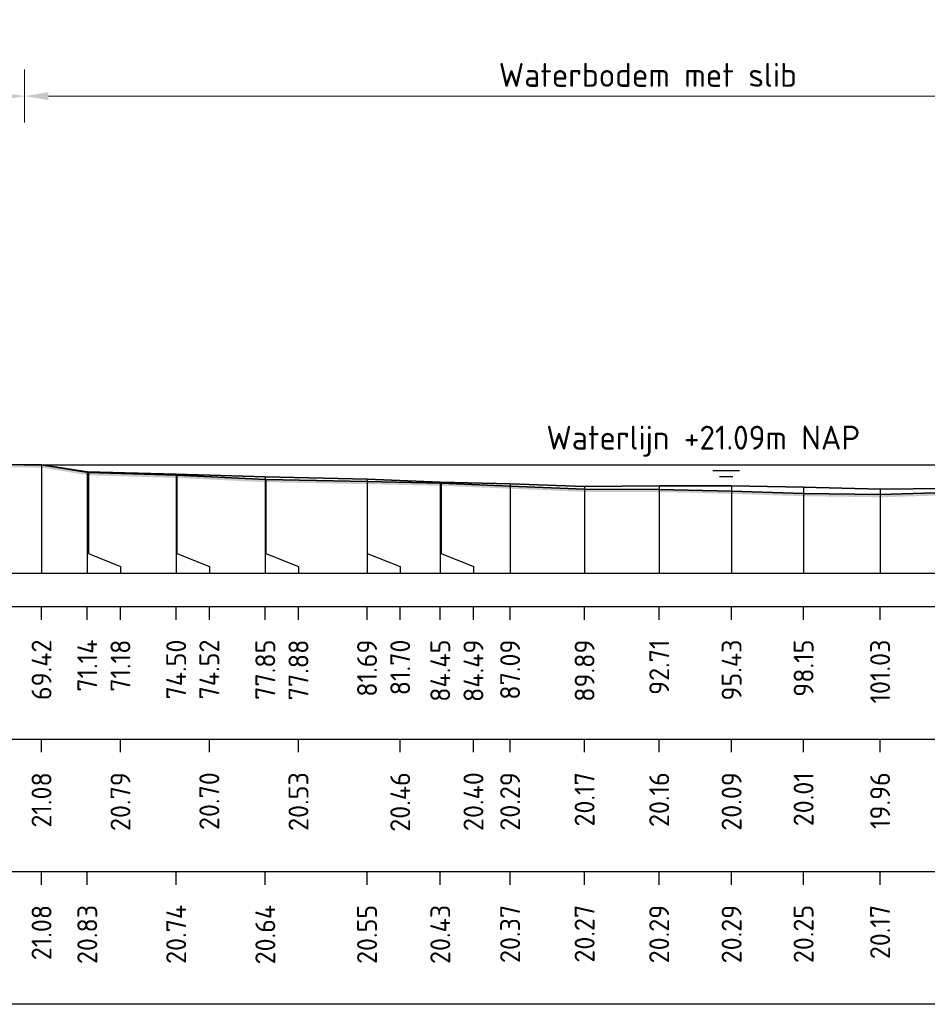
# Model space of a CAD drawing. Header units: metres. Extents: x 184432 to 189351, y 346610 to 348484.
# Tile 24 of 63: x 188948 to 188983, y 348411 to 348448. Entities that reach past the tile are written whole.
import ezdxf
from ezdxf.enums import TextEntityAlignment as Align

# ---------------------------------------------------------------- set-up
doc = ezdxf.new("R2010")
doc.units = ezdxf.units.M
doc.header["$PDMODE"] = 35
doc.header["$PDSIZE"] = 0.075
for name, color, linetype, lineweight in [('B-ME-OB-WATERLIJN-GD', 150, 'Continuous', 25), ('X-ME-AL-PROFIEL_HUIDIG MAAIVELD-GD', 252, 'Continuous', 0), ('X-XX-AL-DETAIL1-M', 7, 'Continuous', 18), ('X-XX-AL-DWARSPROFIEL_PROFIELLIJN BOVENKANT SLIB-GD', 42, 'Continuous', 35), ('X-XX-AL-DWARSPROFIEL_PROFIELLIJN MAAIVELD-GD', 8, 'Continuous', 35), ('X-XX-AL-NAP-T18', 10, 'Continuous', 18)]:
    doc.layers.add(name, color=color, linetype=linetype, lineweight=lineweight)
doc.layers.add('X-ME-AL-PROFIELRASTER-S', color=7, linetype='Continuous')
doc.styles.add('NLCS-ISO-ANNOTATIEF-T18', font='NLCS-ISO.ttf', dxfattribs={"height": 1.8})
doc.styles.add('NLCS-ISO-ANNOTATIVE-T18', font='NLCS-ISO.ttf', dxfattribs={"height": 1.8})
doc.dimstyles.new('NLCS-ANNOTATIEF-T18-PIJL_L2_H0', dxfattribs={"dimtxt": 2.5, "dimasz": 1.8, "dimexe": 2, "dimexo": 2, "dimgap": 0.7, "dimtad": 1, "dimzin": 0, "dimdsep": 46, "dimtxsty": 'NLCS-ISO-ANNOTATIEF-T18', "dimcen": 0, "dimdle": 2, "dimclrd": 256, "dimclre": 256, "dimclrt": 10, "dimaunit": 2, "dimadec": 0, "dimazin": 0, "dimtfac": 1, "dimtdec": 3, "dimtofl": 0, "dimtmove": 0, "dimatfit": 3, "dimfxl": 2, "dimfxlon": 1, "dimtfillclr": 256, "dimtolj": 1, "dimtzin": 0, "dimlwd": -1, "dimlwe": -1, "dimarcsym": 0})

# ---------------------------------------------------------------- blocks, each defined once
blk = doc.blocks.new('SAL-PROFIELRASTER_BALK_EIND1-D')
at = {"color": 0, "linetype": 'ByBlock', "lineweight": -2, "flags": 128}
for points in [[(0, 0), (1, 0)], [(0, -2.5), (1, -2.5)], [(0, -12.5), (1, -12.5)]]:
    blk.add_lwpolyline(points, dxfattribs=at)
blk = doc.blocks.new('SAL-PROFIELRASTER_BALK_EIND2-D')
at = {"color": 0, "linetype": 'ByBlock', "lineweight": -2}
blk.add_line((1, -12.5), (0, -12.5), dxfattribs=at)
blk = doc.blocks.new('SAL-PROFIELRASTER_BALK_DATA-D')
at = {"color": 0, "linetype": 'ByBlock', "lineweight": -2}
blk.add_lwpolyline([(0, -3.5), (0, -2.5)], dxfattribs=at)
at = {"color": 0, "linetype": 'ByBlock', "lineweight": -2, "style": 'NLCS-ISO-ANNOTATIVE-T18'}
blk.add_attdef('GETAL', text='', height=1.5, rotation=90, dxfattribs=at).set_placement((0.75, -5), align=Align.RIGHT)
blk = doc.blocks.new('SAL-PROFIELRASTER_AANHAAL-D')
at = {"color": 9, "linetype": 'ByBlock', "lineweight": -2, "flags": 128}
blk.add_lwpolyline([(0, 1), (0, 0)], dxfattribs=at)
blk = doc.blocks.new('SAL-PROFIELRASTER_AANHAAL_STAGGER-D')
at = {"color": 9, "linetype": 'ByBlock', "lineweight": -2, "flags": 128}
for points in [[(0, 0), (0, -0.25)], [(0, -0.25), (1, -0.75)], [(1, -0.75), (1, -1)]]:
    blk.add_lwpolyline(points, dxfattribs=at)
blk = doc.blocks.new('*D72')
at = {"layer": 'Defpoints', "color": 0, "transparency": 16777216}
for p in [(188948.537, 348444.831), (188948.537, 348430.934), (188995.532, 348426.844)]:
    blk.add_point(p, dxfattribs=at)
at = {"layer": 'X-XX-AL-DETAIL1-M', "transparency": 16777216}
for p, q in [((188948.537, 348443.831), (188948.537, 348445.831)), ((188995.532, 348443.831), (188995.532, 348445.831)), ((188994.632, 348444.831), (188949.437, 348444.831))]:
    blk.add_line(p, q, dxfattribs=at)
for points in [[(188949.437, 348444.981), (188949.437, 348444.681), (188948.537, 348444.831)], [(188994.632, 348444.981), (188994.632, 348444.681), (188995.532, 348444.831)]]:
    blk.add_solid(points, dxfattribs=at)
at = {"layer": 'X-XX-AL-DETAIL1-M', "color": 10, "transparency": 16777216, "insert": (188972.034, 348445.631), "char_height": 0.9, "attachment_point": 5, "style": 'NLCS-ISO-ANNOTATIEF-T18'}
blk.add_mtext('\\A1;Waterbodem met slib', dxfattribs=at)
blk = doc.blocks.new('*D85')
at = {"layer": 'Defpoints', "color": 0, "transparency": 16777216}
for p in [(188943.227, 348444.831), (188948.537, 348430.934), (188943.227, 348426.809)]:
    blk.add_point(p, dxfattribs=at)
at = {"layer": 'X-XX-AL-DETAIL1-M', "transparency": 16777216}
for p, q in [((188943.227, 348443.831), (188943.227, 348445.831)), ((188948.537, 348443.831), (188948.537, 348445.831)), ((188947.637, 348444.831), (188944.127, 348444.831))]:
    blk.add_line(p, q, dxfattribs=at)
for points in [[(188944.127, 348444.981), (188944.127, 348444.681), (188943.227, 348444.831)], [(188947.637, 348444.981), (188947.637, 348444.681), (188948.537, 348444.831)]]:
    blk.add_solid(points, dxfattribs=at)
at = {"layer": 'X-XX-AL-DETAIL1-M', "color": 10, "transparency": 16777216, "insert": (188945.882, 348445.766), "char_height": 0.9, "attachment_point": 5, "style": 'NLCS-ISO-ANNOTATIEF-T18'}
blk.add_mtext('\\A1;Ruigte', dxfattribs=at)

msp = doc.modelspace()

# ---------------------------------------------------------------- hatches: boundary and pattern name
at = {"layer": 'X-ME-AL-PROFIEL_HUIDIG MAAIVELD-GD'}
h = msp.add_hatch(dxfattribs=at)
h.set_pattern_fill('AGR-MAAIVELD', color=256, scale=0.05, pattern_type=2)
h.set_pattern_definition([(45, (2170.6824, 91.25903), (-0.25000007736, 0.25000007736), []), (45, (2170.6467, 91.29474), (0, 0.50000015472), [0.3535535, -0.3535535]), (45, (2170.611, 91.33046), (0, 0.50000015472), [0.3535535, -0.3535535]), (45, (2170.57477, 91.36667), (0, 0.50000015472), [0.3535535, -0.3535535]), (45, (2170.53956, 91.4019), (0, 0.50000015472), [0.3535535, -0.3535535]), (45, (2170.50384, 91.4376), (0, 0.50000015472), [0.3535535, -0.3535535]), (45, (2170.46813, 91.4733), (0, 0.50000015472), [0.3535535, -0.3535535]), (315, (2170.6824, 91.25903), (0.25000007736, 0.25000007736), []), (315, (2170.71813, 91.29474), (0.50000015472, -1e-16), [0.3535535, -0.3535535]), (315, (2170.75384, 91.33046), (0.50000015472, -1e-16), [0.3535535, -0.3535535]), (315, (2170.79006, 91.36667), (0.50000015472, -1e-16), [0.3535535, -0.3535535]), (315, (2170.82527, 91.4019), (0.50000015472, -1e-16), [0.3535535, -0.3535535]), (315, (2170.861, 91.4376), (0.50000015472, -1e-16), [0.3535535, -0.3535535]), (315, (2170.8967, 91.4733), (0.50000015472, -1e-16), [0.3535535, -0.3535535])])
h.paths.add_polyline_path([(188933.606, 348431.396), (188927.11, 348431.454), (188922.058, 348431.828), (188916.696, 348432.039), (188911.759, 348432.131), (188907.608, 348432.173), (188905.035, 348432.418), (188901.407, 348432.61), (188898.957, 348433.283), (188898.087, 348434.274), (188896.601, 348434.645), (188894.95, 348434.719), (188893.173, 348434.68), (188890.909, 348434.729), (188888.846, 348433.999), (188883.993, 348432.009), (188882.04, 348430.767), (188881.356, 348430.586), (188880.71, 348430.201), (188879.757, 348429.67), (188879.757, 348429.57), (188880.71, 348430.101), (188881.356, 348430.486), (188882.04, 348430.667), (188883.993, 348431.909), (188888.846, 348433.899), (188890.909, 348434.629), (188893.173, 348434.58), (188894.95, 348434.619), (188896.601, 348434.545), (188898.043, 348434.164), (188898.957, 348433.183), (188901.407, 348432.51), (188905.035, 348432.318), (188907.608, 348432.073), (188911.759, 348432.031), (188916.696, 348431.939), (188922.058, 348431.728), (188927.11, 348431.354), (188933.606, 348431.296), (188937.607, 348431.151), (188943.215, 348431.063), (188946.409, 348430.854), (188949.175, 348430.828), (188950.94, 348430.538), (188954.277, 348430.439), (188957.635, 348430.275), (188961.454, 348430.203), (188964.245, 348430.142), (188966.842, 348430.032), (188969.65, 348429.911), (188972.463, 348429.904), (188975.192, 348429.838), (188977.906, 348429.75), (188980.791, 348429.708), (188983.269, 348429.783), (188985.774, 348429.696), (188988.315, 348429.69), (188990.777, 348429.709), (188993.405, 348429.726), (188995.532, 348429.731), (188995.532, 348429.831), (188993.405, 348429.826), (188990.777, 348429.809), (188988.315, 348429.79), (188985.774, 348429.796), (188983.269, 348429.883), (188980.791, 348429.808), (188977.906, 348429.85), (188975.192, 348429.938), (188972.463, 348430.004), (188969.65, 348430.011), (188966.842, 348430.132), (188964.245, 348430.242), (188961.454, 348430.303), (188957.635, 348430.375), (188954.277, 348430.539), (188950.94, 348430.638), (188949.175, 348430.928), (188946.409, 348430.954), (188943.215, 348431.163), (188937.607, 348431.251)])

# ---------------------------------------------------------------- linework, layer by layer
at = {"layer": 'B-ME-OB-WATERLIJN-GD'}
for points in [[(188948.537, 348430.934), (188995.532, 348430.934)], [(188974.484, 348430.715), (188975.484, 348430.715)], [(188974.734, 348430.491), (188975.234, 348430.491)]]:
    msp.add_lwpolyline(points, dxfattribs=at)
at = {"layer": 'X-XX-AL-DWARSPROFIEL_PROFIELLIJN BOVENKANT SLIB-GD'}
msp.add_lwpolyline([(188949.175, 348430.928), (188950.901, 348430.67), (188954.252, 348430.58), (188957.612, 348430.48), (188961.448, 348430.393), (188964.209, 348430.274), (188966.842, 348430.214), (188969.65, 348430.114), (188972.463, 348430.134), (188975.192, 348430.134), (188977.906, 348430.094), (188980.791, 348430.014), (188983.269, 348430.034), (188985.774, 348430.004), (188988.315, 348429.934), (188990.777, 348430.004), (188993.405, 348429.964), (188995.532, 348429.954)], dxfattribs=at)
at = {"layer": 'X-XX-AL-DWARSPROFIEL_PROFIELLIJN MAAIVELD-GD'}
msp.add_lwpolyline([(188911.759, 348432.131), (188916.696, 348432.039), (188922.058, 348431.828), (188927.11, 348431.454), (188933.606, 348431.396), (188937.607, 348431.251), (188943.215, 348431.163), (188946.409, 348430.954), (188949.175, 348430.928), (188950.94, 348430.638), (188954.277, 348430.539), (188957.635, 348430.375), (188961.454, 348430.303), (188964.245, 348430.242), (188966.842, 348430.132), (188969.65, 348430.011), (188972.463, 348430.004), (188975.192, 348429.938), (188977.906, 348429.85), (188980.791, 348429.808), (188983.269, 348429.883)], dxfattribs=at)

# ---------------------------------------------------------------- block references
at = {"layer": 'X-ME-AL-PROFIELRASTER-S'}
for p, yscale in [((188949.175, 348426.844), 4.084), ((188949.175, 348426.844), 4.084), ((188950.901, 348426.844), 3.826000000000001), ((188950.94, 348427.844), 2.794), ((188954.252, 348426.844), 3.736000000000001), ((188954.277, 348427.844), 2.695), ((188957.612, 348426.844), 3.635999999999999), ((188957.635, 348427.844), 2.530999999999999), ((188961.448, 348426.844), 3.548999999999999), ((188961.454, 348427.844), 2.459), ((188964.209, 348426.844), 3.43), ((188964.245, 348427.844), 2.398), ((188966.842, 348426.844), 3.370000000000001), ((188966.842, 348426.844), 3.288), ((188969.65, 348426.844), 3.27), ((188969.65, 348426.844), 3.167000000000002), ((188972.463, 348426.844), 3.289999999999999), ((188972.463, 348426.844), 3.16), ((188975.192, 348426.844), 3.289999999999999), ((188975.192, 348426.844), 3.094000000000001), ((188977.906, 348426.844), 3.25), ((188977.906, 348426.844), 3.006), ((188980.791, 348426.844), 3.170000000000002), ((188980.791, 348426.844), 2.963999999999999)]:
    msp.add_blockref('SAL-PROFIELRASTER_AANHAAL-D', p, dxfattribs=dict(at, yscale=yscale))
for p, xscale, zscale in [((188950.94, 348427.844), 1.210841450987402, 1.210841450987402), ((188954.277, 348427.844), 1.225765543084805, 1.225765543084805), ((188957.635, 348427.844), 1.226957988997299, 1.226957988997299), ((188961.454, 348427.844), 1.244743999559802, 1.244743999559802), ((188964.245, 348427.844), 1.213951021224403, 1.213951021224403)]:
    msp.add_blockref('SAL-PROFIELRASTER_AANHAAL_STAGGER-D', p, dxfattribs=dict(at, xscale=xscale, zscale=zscale))
at = {"layer": 'X-ME-AL-PROFIELRASTER-S', "xscale": 117.0254849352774, "yscale": 0.5, "zscale": 117.0254849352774}
for name, p in [('SAL-PROFIELRASTER_BALK_EIND1-D', (188879.757, 348426.844)), ('SAL-PROFIELRASTER_BALK_EIND2-D', (188879.757, 348421.844)), ('SAL-PROFIELRASTER_BALK_EIND2-D', (188879.757, 348416.844))]:
    msp.add_blockref(name, p, dxfattribs=at)
at = {"layer": 'X-ME-AL-PROFIELRASTER-S', "xscale": 0.5, "yscale": 0.5, "zscale": 0.5}
for p, values in [((188949.175, 348426.844), {'GETAL': '69.42'}), ((188949.175, 348426.844), {'GETAL': '69.42'}), ((188950.901, 348426.844), {'GETAL': '71.14'}), ((188952.151, 348426.844), {'GETAL': '71.18'}), ((188954.252, 348426.844), {'GETAL': '74.50'}), ((188955.502, 348426.844), {'GETAL': '74.52'}), ((188957.612, 348426.844), {'GETAL': '77.85'}), ((188958.862, 348426.844), {'GETAL': '77.88'}), ((188961.448, 348426.844), {'GETAL': '81.69'}), ((188962.698, 348426.844), {'GETAL': '81.70'}), ((188964.209, 348426.844), {'GETAL': '84.45'}), ((188965.459, 348426.844), {'GETAL': '84.49'}), ((188966.842, 348426.844), {'GETAL': '87.09'}), ((188966.842, 348426.844), {'GETAL': '87.09'}), ((188969.65, 348426.844), {'GETAL': '89.89'}), ((188969.65, 348426.844), {'GETAL': '89.89'}), ((188972.463, 348426.844), {'GETAL': '92.71'}), ((188972.463, 348426.844), {'GETAL': '92.71'}), ((188975.192, 348426.844), {'GETAL': '95.43'}), ((188975.192, 348426.844), {'GETAL': '95.43'}), ((188977.906, 348426.844), {'GETAL': '98.15'}), ((188977.906, 348426.844), {'GETAL': '98.15'}), ((188980.791, 348426.844), {'GETAL': '101.03'}), ((188980.791, 348426.844), {'GETAL': '101.03'}), ((188949.175, 348421.844), {'GETAL': '21.08'}), ((188952.151, 348421.844), {'GETAL': '20.79'}), ((188955.502, 348421.844), {'GETAL': '20.70'}), ((188958.862, 348421.844), {'GETAL': '20.53'}), ((188962.698, 348421.844), {'GETAL': '20.46'}), ((188965.459, 348421.844), {'GETAL': '20.40'}), ((188966.842, 348421.844), {'GETAL': '20.29'}), ((188969.65, 348421.844), {'GETAL': '20.17'}), ((188972.463, 348421.844), {'GETAL': '20.16'}), ((188975.192, 348421.844), {'GETAL': '20.09'}), ((188977.906, 348421.844), {'GETAL': '20.01'}), ((188980.791, 348421.844), {'GETAL': '19.96'}), ((188949.175, 348416.844), {'GETAL': '21.08'}), ((188950.901, 348416.844), {'GETAL': '20.83'}), ((188954.252, 348416.844), {'GETAL': '20.74'}), ((188957.612, 348416.844), {'GETAL': '20.64'}), ((188961.448, 348416.844), {'GETAL': '20.55'}), ((188964.209, 348416.844), {'GETAL': '20.43'}), ((188966.842, 348416.844), {'GETAL': '20.37'}), ((188969.65, 348416.844), {'GETAL': '20.27'}), ((188972.463, 348416.844), {'GETAL': '20.29'}), ((188975.192, 348416.844), {'GETAL': '20.29'}), ((188977.906, 348416.844), {'GETAL': '20.25'}), ((188980.791, 348416.844), {'GETAL': '20.17'})]:
    msp.add_blockref('SAL-PROFIELRASTER_BALK_DATA-D', p, dxfattribs=at).add_auto_attribs(values)

# ---------------------------------------------------------------- texts
at = {"layer": 'X-XX-AL-NAP-T18', "color": 10, "insert": (188968.209, 348431.234), "char_height": 0.9, "width": 30.86755, "attachment_point": 7, "style": 'NLCS-ISO-ANNOTATIEF-T18'}
msp.add_mtext('Waterlijn +21.09m NAP', dxfattribs=at)

# ---------------------------------------------------------------- dimensions: what is measured, and where the dimension line sits
at = {"layer": 'X-XX-AL-DETAIL1-M'}
for base, p1, p2, text, picture, middle in [((188948.537, 348444.831), (188995.532, 348426.844), (188948.537, 348430.934), 'Waterbodem met slib', '*D72', (188972.034, 348444.831)), ((188943.227, 348444.831), (188948.537, 348430.934), (188943.227, 348426.809), 'Ruigte', '*D85', (188945.882, 348444.831))]:
    dim = msp.add_linear_dim(base=base, p1=p1, p2=p2, text=text, dimstyle='NLCS-ANNOTATIEF-T18-PIJL_L2_H0', dxfattribs=at)
    dim.commit()
    dim.dimension.update_dxf_attribs({"geometry": picture, "text_midpoint": middle, "dimtype": 160})

doc.saveas('drawing.dxf')
